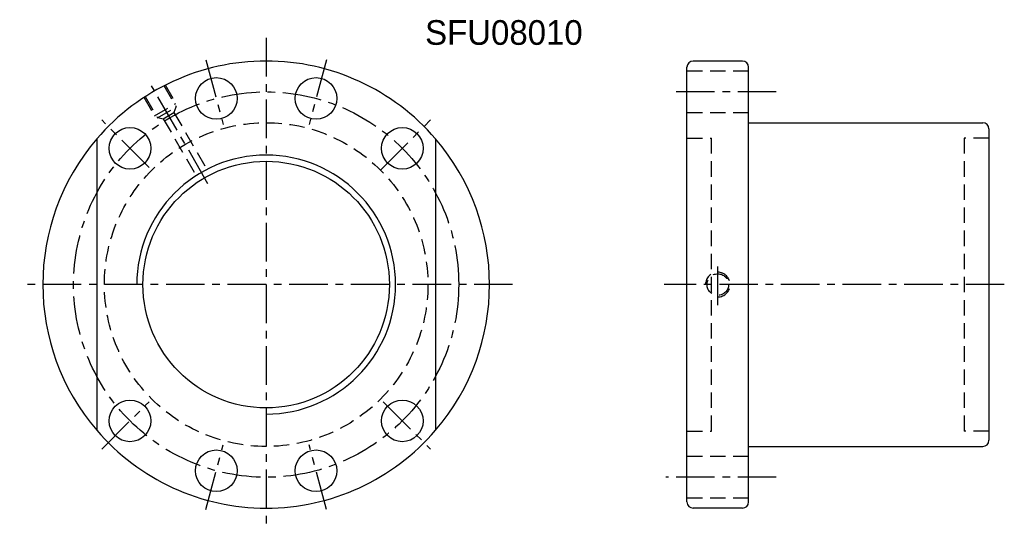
# Model space of a CAD drawing. Extents: x 50 to 732, y 100 to 540.
import ezdxf

# ---------------------------------------------------------------- set-up
doc = ezdxf.new("R2010")
doc.units = 0
doc.header["$MEASUREMENT"] = 0
for name, pattern in [('CENTER', [2, 1.25, -0.25, 0.25, -0.25]), ('DASHED', [0.75, 0.5, -0.25]), ('HIDDEN', [0.375, 0.25, -0.125])]:
    doc.linetypes.add(name, pattern=pattern)
for name, color, linetype in [('CEN', 1, 'CENTER'), ('DIM', 4, 'CONTINUOUS'), ('HID', 2, 'HIDDEN'), ('OUT', 3, 'CONTINUOUS')]:
    doc.layers.add(name, color=color, linetype=linetype)

msp = doc.modelspace()

# ---------------------------------------------------------------- linework, layer by layer
at = {"layer": 'CEN', "color": 7, "linetype": 'CENTER', "ltscale": 10}
for p, q in [((130.19, 259.78), (130.19, 99.78)), ((110.65, 252.7), (116.28, 231.69)), ((149.73, 252.7), (144.1, 231.69)), ((111.29, 212.5), (92.94, 244.29)), ((295.77, 242.28), (261.61, 242.28)), ((92.18, 217.78), (76.8, 233.16)), ((167.31, 216.9), (183.58, 233.16)), ((276.79, 173.1), (276.79, 187.13)), ((210.19, 179.78), (50.19, 179.78)), ((369.79, 179.78), (259.34, 179.78)), ((76.8, 126.39), (92.18, 141.77)), ((168.2, 141.77), (183.58, 126.39)), ((110.65, 106.85), (116.28, 127.86)), ((149.73, 106.85), (144.1, 127.86)), ((295.77, 117.28), (259.89, 117.28))]:
    msp.add_line(p, q, dxfattribs=at)
msp.add_circle((130.19, 179.78), 62.5, dxfattribs=at)
at = {"layer": 'DIM', "color": 7}
msp.add_circle((130.19, 179.78), 40, dxfattribs=at)
msp.add_arc((130.19, 179.78), 42, 270, 180, dxfattribs=at)
at = {"layer": 'HID', "color": 7, "linetype": 'DASHED', "ltscale": 10}
for p, q in [((286.79, 249.03), (266.79, 249.03)), ((96.97, 244.31), (100.97, 237.38)), ((97.4, 244.56), (100.9, 238.5)), ((90.48, 240.56), (93.98, 234.5)), ((90.91, 240.81), (94.91, 233.88)), ((93.98, 234.5), (100.9, 238.5)), ((94.91, 233.88), (100.97, 237.38)), ((100.88, 237.33), (100.27, 235.59)), ((94.99, 233.93), (96.81, 233.59)), ((96.81, 233.59), (100.27, 235.59)), ((96.81, 233.59), (107.78, 214.59)), ((100.27, 235.59), (111.25, 216.59)), ((286.79, 235.53), (266.79, 235.53)), ((266.79, 227.28), (274.79, 227.28)), ((274.79, 132.28), (274.79, 227.28)), ((356.79, 227.28), (356.79, 132.28)), ((364.79, 227.28), (356.79, 227.28)), ((266.79, 132.28), (274.79, 132.28)), ((364.79, 132.28), (356.79, 132.28)), ((286.79, 124.03), (266.79, 124.03)), ((286.79, 110.53), (266.79, 110.53))]:
    msp.add_line(p, q, dxfattribs=at)
for centre, radius in [((130.19, 179.78), 52.5), ((276.79, 179.78), 3.5)]:
    msp.add_circle(centre, radius, dxfattribs=at)
msp.add_arc((276.79, 179.78), 4, 270, 180, dxfattribs=at)
at = {"layer": 'OUT', "color": 7, "linetype": 'Continuous', "ltscale": 10}
for p, q in [((266.79, 109.28), (266.79, 250.28)), ((284.79, 252.28), (268.79, 252.28)), ((286.79, 109.28), (286.79, 250.28)), ((286.79, 232.28), (362.79, 232.28)), ((286.79, 127.28), (362.79, 127.28)), ((284.79, 107.28), (268.79, 107.28))]:
    msp.add_line(p, q, dxfattribs=at)
at = {"layer": 'OUT', "color": 7}
msp.add_line((364.79, 230.28), (364.79, 129.28), dxfattribs=at)
at = {"layer": 'OUT', "color": 7, "ltscale": 10}
for p, q in [((75.19, 227.01), (75.19, 132.54)), ((185.19, 227.01), (185.19, 132.54))]:
    msp.add_line(p, q, dxfattribs=at)
at = {"layer": 'OUT', "color": 7}
for centre in [(114.01, 240.15), (146.37, 240.15), (85.99, 223.97), (174.38, 223.97), (85.99, 135.58), (174.38, 135.58), (114.01, 119.4), (146.37, 119.4)]:
    msp.add_circle(centre, 6.75, dxfattribs=at)
for start, end in [(40.6572, 139.3428), (139.3428, 220.6572), (319.3428, 40.6572), (220.6572, 319.3428)]:
    msp.add_arc((130.19, 179.78), 72.5, start, end, dxfattribs=at)
at = {"layer": 'OUT', "color": 7, "linetype": 'Continuous', "ltscale": 10}
for centre, start, end in [((268.79, 250.28), 90, 180), ((284.79, 250.28), 0, 90), ((268.79, 109.28), 180, 270), ((284.79, 109.28), 270, 0)]:
    msp.add_arc(centre, 2, start, end, dxfattribs=at)
at = {"layer": 'OUT', "color": 7, "ltscale": 10}
for centre, start, end in [((362.79, 230.28), 0, 90), ((362.79, 129.28), 270, 0)]:
    msp.add_arc(centre, 2, start, end, dxfattribs=at)

# ---------------------------------------------------------------- texts
at = {"layer": 'DIM', "color": 7}
msp.add_text('SFU08010', height=8, dxfattribs=at).set_placement((181.79, 257.54))

doc.saveas('drawing.dxf')
